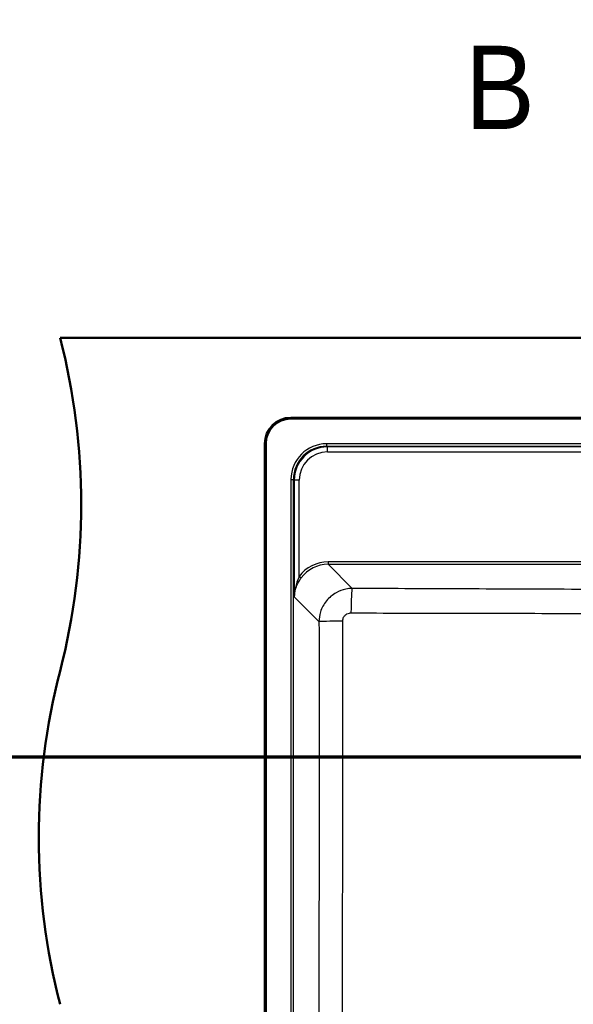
# Model space of a CAD drawing. Header units: millimetres. Extents: x 100 to 2000, y 93 to 4053.
# Tile 18 of 23: x 643 to 975, y 3455 to 4046. Entities that reach past the tile are written whole.
import ezdxf

# ---------------------------------------------------------------- set-up
doc = ezdxf.new("R2010")
doc.units = ezdxf.units.MM
doc.header["$LTSCALE"] = 10
for name, color, linetype, lineweight in [('Section View Lines(ISO)', 7, 'Continuous', 70), ('Visible Edges(ISO)', 7, 'Continuous', 50), ('Visible Tangent Edges(ISO)', 7, 'Continuous', 25)]:
    doc.layers.add(name, color=color, linetype=linetype, lineweight=lineweight)
doc.styles.add('Text__5.0mm', font='arial.ttf', dxfattribs={"width": 0.9})

# ---------------------------------------------------------------- blocks, each defined once
blk = doc.blocks.new('2dTransSection0')
at = {"layer": 'Section View Lines(ISO)', "linetype": 'Continuous'}
blk.add_line((19.122, 360.353), (194.348, 360.353), dxfattribs=at)
blk = doc.blocks.new('2dTransSection1')
at = {"layer": 'Section View Lines(ISO)', "insert": (90.979, 398.016), "char_height": 5, "attachment_point": 7, "style": 'Text__5.0mm'}
blk.add_mtext('B', dxfattribs=at)

msp = doc.modelspace()

# ---------------------------------------------------------------- linework, layer by layer
at = {"layer": 'Visible Edges(ISO)'}
for p, q in [((666.75, 3854.93), (1466.75, 3854.93)), ((805.25, 3806.93), (1328.25, 3806.93)), ((1328.25, 3806.43), (805.25, 3806.43)), ((789.75, 3318.43), (789.75, 3791.43)), ((790.25, 3791.43), (790.25, 3318.43))]:
    msp.add_line(p, q, dxfattribs=at)
for centre, radius, start, end in [((279.46, 3754.93), 400, 345.52249, 14.47751), ((805.25, 3791.43), 15.5, 90, 180), ((805.25, 3791.43), 15, 90, 180), ((1054.05, 3554.93), 400, 165.52249, 194.47751)]:
    msp.add_arc(centre, radius, start, end, dxfattribs=at)
at = {"layer": 'Visible Tangent Edges(ISO)'}
for p, q in [((826.8, 3791.31), (826.8, 3789.81)), ((1306.71, 3791.31), (826.8, 3791.31)), ((827.23, 3789.38), (826.8, 3789.81)), ((826.8, 3789.81), (1306.71, 3789.81)), ((827.23, 3786.42), (827.23, 3789.38)), ((1306.28, 3789.38), (827.23, 3789.38)), ((827.23, 3786.42), (1306.28, 3786.42)), ((805.38, 3769.89), (806.87, 3769.89)), ((805.38, 3769.89), (805.38, 3339.98)), ((806.87, 3339.98), (806.87, 3769.89)), ((806.87, 3769.89), (807.32, 3769.45)), ((807.32, 3769.45), (807.37, 3699.39)), ((810.35, 3711.69), (810.31, 3769.47)), ((827.64, 3720.45), (827.64, 3718.97)), ((1050.48, 3720.45), (827.64, 3720.45)), ((842.14, 3704.47), (827.64, 3718.97)), ((827.64, 3718.97), (1050.48, 3718.97)), ((807.37, 3699.39), (822.2, 3684.56))]:
    msp.add_line(p, q, dxfattribs=at)
for centre, major_axis, ratio, start_param, end_param in [((826.96, 3769.73), (-15.32, 15.32), 0.992433, 5.501585, 7.064785), ((826.96, 3769.73), (-14.27, 14.27), 0.991312, 5.501585, 7.064785), ((827.37, 3769.32), (-13.44, 14.97), 0.994, 5.555654, 7.118854), ((827.37, 3769.34), (-11.56, 12.66), 0.991641, 5.547158, 7.110358), ((810.31, 3769.45), (-3, 0), 0.008727, 4.712382, 6.195916), ((827.82, 3698.86), (-14.62, 16.01), 0.991641, 5.547158, 6.481907), ((827.82, 3698.87), (-13.66, 14.87), 0.990464, 5.544501, 6.479249), ((810.35, 3711.7), (1.21, -0.88), 0.00705, 4.717532, 6.161528), ((842.14, 3689.53), (0.06, 15), 0.048965, 0.087372, 1.552293), ((837.15, 3684.56), (-15, -0.02), 0.017513, 4.761735, 6.195905)]:
    msp.add_ellipse(centre, major_axis=major_axis, ratio=ratio, start_param=start_param, end_param=end_param, dxfattribs=at)
for points, knots in [([(810.35, 3711.69), (809.92, 3710.79), (809.52, 3709.85), (809, 3708.44), (808.85, 3707.98), (808.38, 3706.47), (808.11, 3705.39), (807.59, 3702.68), (807.41, 3701.03), (807.37, 3699.39)], [-1.392927, -1.392927, -1.392927, -1.392927, -1.060747, -1.060747, -0.904506, -0.904506, -0.54228, -0.54228, 0.001839, 0.001839, 0.001839, 0.001839]), ([(807.37, 3699.39), (807.44, 3700.92), (807.69, 3702.45), (808.42, 3704.97), (808.8, 3705.97), (809.46, 3707.38), (809.67, 3707.8), (810.39, 3709.11), (810.95, 3709.99), (811.55, 3710.82)], [-0.001839, -0.001839, -0.001839, -0.001839, 0.54228, 0.54228, 0.904506, 0.904506, 1.060747, 1.060747, 1.392927, 1.392927, 1.392927, 1.392927]), ([(842.14, 3704.47), (840.84, 3704.46), (839.54, 3704.33), (836.22, 3703.66), (834.24, 3702.92), (830.23, 3700.67), (828.27, 3699.02), (825.07, 3695.08), (823.85, 3692.79), (822.51, 3688.48), (822.21, 3686.52), (822.2, 3684.56)], [0, 0, 0, 0, 0.0983513, 0.0983513, 0.2557135, 0.2557135, 0.4444696, 0.4444696, 0.6358984, 0.6358984, 0.7837963, 0.7837963, 0.7837963, 0.7837963]), ([(1050.48, 3703.77), (1047.7, 3703.77), (1044.93, 3703.77), (1025.03, 3703.8), (1007.91, 3703.84), (968.03, 3703.96), (945.26, 3704.05), (900.81, 3704.22), (879.12, 3704.31), (852.34, 3704.43), (847.24, 3704.45), (842.14, 3704.47)], [-20.850594, -20.850594, -20.850594, -20.850594, -20.018013, -20.018013, -14.880862, -14.880862, -8.044532, -8.044532, -1.531419, -1.531419, 0, 0, 0, 0]), ([(836.41, 3684.82), (836.41, 3685.32), (836.48, 3685.81), (836.81, 3686.9), (837.11, 3687.47), (837.92, 3688.46), (838.41, 3688.87), (839.42, 3689.43), (839.92, 3689.61), (840.75, 3689.78), (841.08, 3689.81), (841.41, 3689.81)], [-0.7837963, -0.7837963, -0.7837963, -0.7837963, -0.6358984, -0.6358984, -0.4444696, -0.4444696, -0.2557135, -0.2557135, -0.0983513, -0.0983513, 0, 0, 0, 0]), ([(841.41, 3689.81), (846.51, 3689.79), (851.61, 3689.78), (878.41, 3689.69), (900.11, 3689.64), (944.61, 3689.55), (967.42, 3689.53), (1007.46, 3689.54), (1024.67, 3689.57), (1044.78, 3689.59), (1047.63, 3689.59), (1050.48, 3689.59)], [0, 0, 0, 0, 1.531419, 1.531419, 8.044532, 8.044532, 14.880862, 14.880862, 20.018013, 20.018013, 20.865182, 20.865182, 20.865182, 20.865182]), ([(822.2, 3684.56), (822.25, 3652.83), (822.27, 3621.09), (822.26, 3566.13), (822.24, 3542.9), (822.11, 3464.73), (821.95, 3409.79), (821.77, 3354.87)], [-32.977614, -32.977614, -32.977614, -32.977614, -23.457174, -23.457174, -16.488807, -16.488807, 0, 0, 0, 0]), ([(836.18, 3354.29), (836.3, 3409.27), (836.37, 3464.3), (836.42, 3542.7), (836.42, 3566), (836.43, 3621.15), (836.42, 3653), (836.41, 3684.82)], [0, 0, 0, 0, 16.488807, 16.488807, 23.457174, 23.457174, 32.977614, 32.977614, 32.977614, 32.977614])]:
    msp.add_open_spline(points, degree=3, knots=knots, dxfattribs=at)

# ---------------------------------------------------------------- block references
at = {"layer": 'Section View Lines(ISO)', "xscale": 10, "yscale": 10, "zscale": 10}
for name in ['2dTransSection1', '2dTransSection0']:
    msp.add_blockref(name, (0, 0), dxfattribs=at)

doc.saveas('drawing.dxf')
